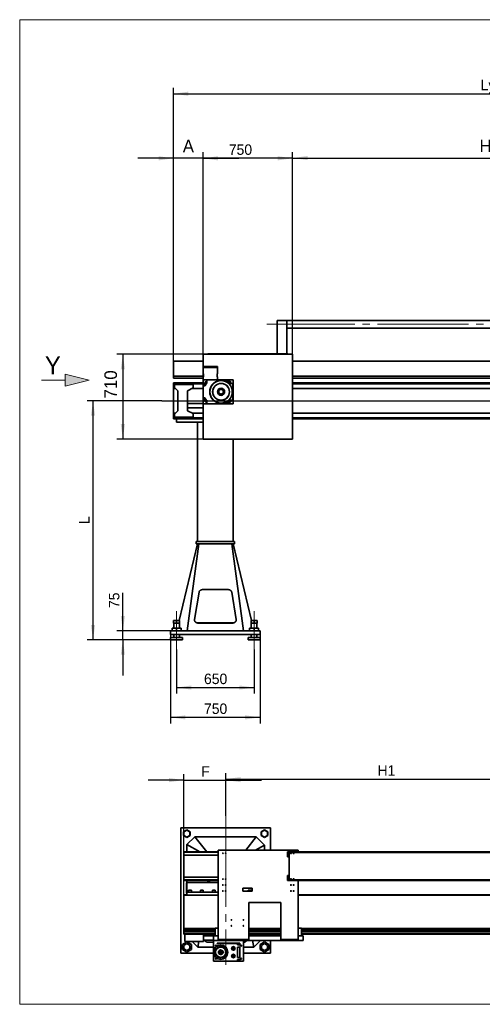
# Model space of a CAD drawing. Header units: millimetres. Extents: x 21 to 401, y 28 to 281.
# Tile 1 of 7: x 21 to 98, y 28 to 193. Entities that reach past the tile are written whole.
import ezdxf

# ---------------------------------------------------------------- set-up
doc = ezdxf.new("R2010")
doc.units = ezdxf.units.MM
doc.linetypes.add('SLD-Durchgehend', pattern=[0])
doc.linetypes.add('SLD-Punktstrich', pattern=[19.05, 15.24, -1.27, 1.27, -1.27])
doc.layers.add('KOPF', color=7, linetype='SLD-Durchgehend')
doc.styles.add('SLDTEXTSTYLE0', font='ARIAL.TTF', dxfattribs={"width": 0.948})
doc.styles.add('SLDTEXTSTYLE1', font='GIL_____.TTF')
doc.styles.add('SLDTEXTSTYLE2', font='Gill Sans MT Pro Medium')
doc.dimstyles.new('SLDDIMSTYLE0', dxfattribs={"dimtxt": 1.75, "dimasz": 2.5, "dimexe": 0, "dimexo": 0.0625, "dimgap": 0.4375, "dimtad": 1, "dimlfac": 50, "dimrnd": 1e-09, "dimzin": 12, "dimdsep": 46, "dimtxsty": 'SLDTEXTSTYLE1', "dimsah": 1, "dimcen": 0.09, "dimadec": 0, "dimazin": 3, "dimtfac": 1, "dimtofl": 0, "dimtmove": 0, "dimatfit": 3, "dimfxl": 1, "dimfrac": 2, "dimtolj": 1, "dimtzin": 12, "dimarcsym": 0})
doc.dimstyles.new('SLDDIMSTYLE3', dxfattribs={"dimtxt": 1.75, "dimasz": 2.5, "dimexe": 0, "dimexo": 0.0625, "dimgap": 0.4375, "dimtad": 1, "dimlfac": 50, "dimrnd": 1e-09, "dimzin": 12, "dimdsep": 46, "dimtxsty": 'SLDTEXTSTYLE1', "dimsah": 1, "dimcen": 0.09, "dimadec": 0, "dimazin": 3, "dimtfac": 1, "dimtmove": 0, "dimatfit": 0, "dimfxl": 1, "dimfrac": 2, "dimtolj": 1, "dimtzin": 12, "dimarcsym": 0})
doc.dimstyles.new('SLDDIMSTYLE4', dxfattribs={"dimtxt": 1.924756, "dimasz": 2.5, "dimexe": 0, "dimexo": 0.0625, "dimgap": 0.481189, "dimtad": 1, "dimlfac": 50, "dimrnd": 1e-09, "dimzin": 12, "dimdsep": 46, "dimtxsty": 'SLDTEXTSTYLE2', "dimsah": 1, "dimcen": 0.09, "dimadec": 0, "dimazin": 3, "dimtfac": 1, "dimtmove": 0, "dimatfit": 0, "dimfxl": 1, "dimfrac": 2, "dimtolj": 1, "dimtzin": 12, "dimarcsym": 0})
doc.dimstyles.new('SLDDIMSTYLE5', dxfattribs={"dimtxt": 1.924756, "dimasz": 2.5, "dimexe": 0, "dimexo": 0.0625, "dimgap": 0.481189, "dimtad": 1, "dimlfac": 50, "dimrnd": 1e-09, "dimzin": 12, "dimdsep": 46, "dimtxsty": 'SLDTEXTSTYLE2', "dimsah": 1, "dimcen": 0.09, "dimadec": 0, "dimazin": 3, "dimtfac": 1, "dimtofl": 0, "dimtmove": 0, "dimatfit": 3, "dimfxl": 1, "dimfrac": 2, "dimtolj": 1, "dimtzin": 12, "dimarcsym": 0})

# ---------------------------------------------------------------- blocks, each defined once
blk = doc.blocks.new('Pfeil_Y')
at = {"linetype": 'Continuous'}
blk.add_hatch(color=7, dxfattribs=at).paths.add_polyline_path([(2605.76, 9174.36), (2605.76, 9173.36), (2605.76, 9172.36), (2609.76, 9173.36)], flags=0)
at = {"layer": 'KOPF', "color": 7, "lineweight": 18}
for p, q in [((2609.76, 9173.36), (2605.76, 9174.36)), ((2605.76, 9174.36), (2605.76, 9173.36)), ((2601.76, 9173.36), (2605.76, 9173.36)), ((2605.76, 9172.36), (2609.76, 9173.36)), ((2605.76, 9173.36), (2605.76, 9172.36))]:
    blk.add_line(p, q, dxfattribs=at)
at = {"layer": 'KOPF', "color": 7, "insert": (2602.35, 9177.34), "char_height": 3, "attachment_point": 1, "style": 'SLDTEXTSTYLE0'}
blk.add_mtext('Y', dxfattribs=at)
blk = doc.blocks.new('_D')
at = {"layer": 'KOPF'}
for p, q in [((44.54, 129.46), (32.03, 129.46)), ((33.03, 89.41), (33.03, 129.46)), ((46.03, 89.41), (32.03, 89.41))]:
    blk.add_line(p, q, dxfattribs=at)
for points in [[(33.03, 129.46), (32.68, 126.96), (33.38, 126.96)], [(33.03, 89.41), (33.38, 91.91), (32.68, 91.91)]]:
    blk.add_solid(points, dxfattribs=at)
at = {"layer": 'KOPF', "insert": (30.7, 108.81), "char_height": 1.75, "attachment_point": 1, "rotation": 90, "style": 'SLDTEXTSTYLE1'}
blk.add_mtext('L', dxfattribs=at)
blk = doc.blocks.new('_D_1')
at = {"layer": 'KOPF'}
for p, q in [((51.49, 137.26), (51.49, 171.1)), ((66.49, 170.1), (51.49, 170.1)), ((66.49, 137.26), (66.49, 171.1))]:
    blk.add_line(p, q, dxfattribs=at)
for points in [[(51.49, 170.1), (53.99, 169.75), (53.99, 170.45)], [(66.49, 170.1), (63.99, 170.45), (63.99, 169.75)]]:
    blk.add_solid(points, dxfattribs=at)
at = {"layer": 'KOPF', "insert": (55.79, 172.43), "char_height": 1.75, "attachment_point": 1, "style": 'SLDTEXTSTYLE1'}
blk.add_mtext('750', dxfattribs=at)
blk = doc.blocks.new('_D_2')
at = {"layer": 'KOPF'}
for p, q in [((47.03, 87.81), (47.03, 80.41)), ((60.03, 87.81), (60.03, 80.41)), ((47.03, 81.41), (60.03, 81.41))]:
    blk.add_line(p, q, dxfattribs=at)
for points in [[(47.03, 81.41), (49.53, 81.06), (49.53, 81.76)], [(60.03, 81.41), (57.53, 81.76), (57.53, 81.06)]]:
    blk.add_solid(points, dxfattribs=at)
at = {"layer": 'KOPF', "insert": (51.63, 83.74), "char_height": 1.75, "attachment_point": 1, "style": 'SLDTEXTSTYLE1'}
blk.add_mtext('650', dxfattribs=at)
blk = doc.blocks.new('_D_4')
at = {"layer": 'KOPF'}
for p, q in [((46.53, 136.08), (46.53, 181.92)), ((166.53, 132.46), (166.53, 181.92)), ((46.53, 180.92), (166.53, 180.92))]:
    blk.add_line(p, q, dxfattribs=at)
for points in [[(46.53, 180.92), (49.03, 180.57), (49.03, 181.27)], [(166.53, 180.92), (164.03, 181.27), (164.03, 180.57)]]:
    blk.add_solid(points, dxfattribs=at)
at = {"layer": 'KOPF', "insert": (98, 183.25), "char_height": 1.75, "attachment_point": 1, "style": 'SLDTEXTSTYLE1'}
blk.add_mtext('Ly = A+sy+ay+B', dxfattribs=at)
blk = doc.blocks.new('_D_5')
at = {"layer": 'KOPF'}
for p, q in [((46.03, 90.31), (46.03, 75.41)), ((61.03, 90.31), (61.03, 75.41)), ((61.03, 76.41), (46.03, 76.41))]:
    blk.add_line(p, q, dxfattribs=at)
for points in [[(46.03, 76.41), (48.53, 76.06), (48.53, 76.76)], [(61.03, 76.41), (58.53, 76.76), (58.53, 76.06)]]:
    blk.add_solid(points, dxfattribs=at)
at = {"layer": 'KOPF', "insert": (51.63, 78.74), "char_height": 1.75, "attachment_point": 1, "style": 'SLDTEXTSTYLE1'}
blk.add_mtext('750', dxfattribs=at)
blk = doc.blocks.new('_D_7')
at = {"layer": 'KOPF'}
for p, q in [((38.03, 90.91), (38.03, 97.26)), ((46.03, 90.91), (37.03, 90.91)), ((38.03, 89.41), (38.03, 90.91)), ((46.03, 89.41), (37.03, 89.41)), ((38.03, 89.41), (38.03, 83.41))]:
    blk.add_line(p, q, dxfattribs=at)
for points in [[(38.03, 90.91), (38.38, 93.41), (37.68, 93.41)], [(38.03, 89.41), (37.68, 86.91), (38.38, 86.91)]]:
    blk.add_solid(points, dxfattribs=at)
at = {"layer": 'KOPF', "insert": (35.7, 94.73), "char_height": 1.75, "attachment_point": 1, "rotation": 90, "style": 'SLDTEXTSTYLE1'}
blk.add_mtext('75', dxfattribs=at)
blk = doc.blocks.new('_D_8')
at = {"layer": 'KOPF'}
for p, q in [((46.53, 170.1), (40.53, 170.1)), ((46.53, 136.08), (46.53, 171.1)), ((51.49, 170.1), (46.53, 170.1)), ((51.49, 137.26), (51.49, 171.1)), ((51.49, 170.1), (57.49, 170.1))]:
    blk.add_line(p, q, dxfattribs=at)
for points in [[(46.53, 170.1), (44.03, 170.45), (44.03, 169.75)], [(51.49, 170.1), (53.99, 169.75), (53.99, 170.45)]]:
    blk.add_solid(points, dxfattribs=at)
at = {"layer": 'KOPF', "insert": (48.07, 173.2), "char_height": 2.12, "attachment_point": 1, "style": 'SLDTEXTSTYLE2'}
blk.add_mtext('A', dxfattribs=at)
blk = doc.blocks.new('_D_9')
at = {"layer": 'KOPF'}
for p, q in [((66.49, 137.26), (66.49, 171.14)), ((66.49, 170.14), (161.57, 170.14)), ((161.57, 137.26), (161.57, 171.14))]:
    blk.add_line(p, q, dxfattribs=at)
for points in [[(66.49, 170.14), (68.99, 169.79), (68.99, 170.49)], [(161.57, 170.14), (159.07, 170.49), (159.07, 169.79)]]:
    blk.add_solid(points, dxfattribs=at)
at = {"layer": 'KOPF', "insert": (97.81, 173.25), "char_height": 2.1167, "attachment_point": 1, "style": 'SLDTEXTSTYLE2'}
blk.add_mtext('Hub, course, stroke = sy+ay', dxfattribs=at)
blk = doc.blocks.new('_D_11')
at = {"layer": 'KOPF', "color": 7}
for p, q in [((51.49, 137.26), (37.03, 137.26)), ((38.03, 137.26), (38.03, 123.06)), ((51.49, 123.06), (37.03, 123.06))]:
    blk.add_line(p, q, dxfattribs=at)
for points in [[(38.03, 137.26), (37.68, 134.76), (38.38, 134.76)], [(38.03, 123.06), (38.38, 125.56), (37.68, 125.56)]]:
    blk.add_solid(points, dxfattribs=at)
at = {"layer": 'KOPF', "color": 7, "insert": (34.93, 129.85), "char_height": 2.117, "attachment_point": 1, "rotation": 90, "style": 'SLDTEXTSTYLE2'}
blk.add_mtext('710', dxfattribs=at)
blk = doc.blocks.new('_D_12')
at = {"layer": 'KOPF'}
for p, q in [((48.27, 46.66), (48.27, 66.9)), ((55.27, 59.92), (55.27, 66.9)), ((48.27, 65.9), (42.27, 65.9)), ((48.27, 65.9), (55.27, 65.9)), ((55.27, 65.9), (61.27, 65.9))]:
    blk.add_line(p, q, dxfattribs=at)
for points in [[(48.27, 65.9), (45.77, 66.25), (45.77, 65.55)], [(55.27, 65.9), (57.77, 65.55), (57.77, 66.25)]]:
    blk.add_solid(points, dxfattribs=at)
at = {"layer": 'KOPF', "insert": (51.18, 68.23), "char_height": 1.75, "attachment_point": 1, "style": 'SLDTEXTSTYLE1'}
blk.add_mtext('F', dxfattribs=at)
blk = doc.blocks.new('_D_13')
at = {"layer": 'KOPF'}
for p, q in [((55.27, 59.92), (55.27, 67.06)), ((55.27, 66.06), (109.27, 66.06)), ((109.27, 59.92), (109.27, 67.06))]:
    blk.add_line(p, q, dxfattribs=at)
for points in [[(55.27, 66.06), (57.77, 65.71), (57.77, 66.41)], [(109.27, 66.06), (106.77, 66.41), (106.77, 65.71)]]:
    blk.add_solid(points, dxfattribs=at)
at = {"layer": 'KOPF', "insert": (80.72, 68.39), "char_height": 1.75, "attachment_point": 1, "style": 'SLDTEXTSTYLE1'}
blk.add_mtext('H1', dxfattribs=at)

msp = doc.modelspace()

# ---------------------------------------------------------------- linework, layer by layer
at = {"color": 7, "linetype": 'SLD-Durchgehend', "lineweight": 35}
for p, q in [((63.89253, 137.35808), (63.89253, 142.91828)), ((65.49253, 142.91828), (63.89253, 142.91828)), ((65.49253, 137.35808), (65.49253, 142.91828)), ((115.00753, 142.91808), (65.49253, 142.91808)), ((115.00753, 141.63808), (65.49253, 141.63808)), ((66.49253, 137.25808), (51.49253, 137.25808)), ((51.49253, 137.25808), (51.49253, 135.23148)), ((52.29253, 137.25808), (52.29253, 137.35808)), ((52.29253, 137.35808), (57.39253, 137.35808)), ((57.39253, 137.25808), (57.39253, 137.35808)), ((62.79253, 137.35808), (57.39253, 137.35808)), ((62.79253, 137.25808), (62.79253, 137.35808)), ((62.79253, 137.35808), (65.69253, 137.35808)), ((65.69253, 137.25808), (65.69253, 137.35808)), ((66.49253, 123.05808), (66.49253, 137.25808)), ((46.53253, 133.57808), (46.53253, 136.07808)), ((51.49253, 136.07808), (46.53253, 136.07808)), ((172.53253, 136.07808), (66.49253, 136.07808)), ((51.49253, 135.23148), (51.49253, 135.03148)), ((53.89253, 135.23148), (51.49253, 135.23148)), ((51.49253, 135.03148), (52.69253, 135.03148)), ((51.49253, 135.03148), (51.49253, 132.97148)), ((51.50253, 135.03148), (51.50253, 134.05063)), ((52.69253, 135.03148), (53.89253, 135.03148)), ((53.88253, 134.05035), (53.88253, 135.03148)), ((53.89253, 135.03148), (53.89253, 135.23148)), ((51.49253, 133.57808), (46.53253, 133.57808)), ((46.53253, 133.27808), (46.53253, 133.57808)), ((51.49253, 133.27808), (46.53253, 133.27808)), ((46.53453, 132.45808), (46.53253, 132.45808)), ((46.53253, 132.44189), (46.53253, 132.45808)), ((46.53453, 132.44189), (46.53253, 132.44189)), ((46.53253, 132.44189), (46.53253, 132.14808)), ((46.53453, 132.14808), (46.53253, 132.14808)), ((46.53253, 132.14808), (46.53253, 131.54808)), ((51.49253, 132.48008), (46.53453, 132.48008)), ((46.53453, 132.48008), (46.53453, 132.28208)), ((51.49253, 132.28208), (46.53453, 132.28208)), ((46.53453, 132.28208), (46.53453, 131.54808)), ((46.69253, 132.20808), (46.69253, 131.70042)), ((49.83253, 132.20808), (46.69253, 132.20808)), ((49.83253, 131.60808), (49.83253, 132.20808)), ((51.49253, 132.38148), (51.49253, 132.97148)), ((51.49253, 132.97148), (52.09253, 132.97148)), ((51.49253, 132.38148), (51.71253, 132.38148)), ((51.49253, 132.37148), (51.49253, 132.38148)), ((51.71253, 132.37148), (51.49253, 132.37148)), ((51.49253, 132.00148), (51.49253, 132.37148)), ((51.51253, 132.00148), (51.49253, 132.00148)), ((51.49253, 132.00148), (51.49253, 129.94148)), ((51.50253, 133.41261), (51.50253, 132.97148)), ((51.51253, 132.00148), (51.51253, 131.97148)), ((51.77657, 132.37148), (52.09253, 132.37148)), ((51.92126, 132.49148), (51.86381, 132.49148)), ((51.97253, 132.6002), (51.97253, 132.54276)), ((52.09253, 132.37148), (52.09253, 132.97148)), ((52.09253, 132.97148), (55.48253, 132.97148)), ((53.88253, 132.97148), (53.88253, 133.41233)), ((55.48253, 132.97148), (55.48253, 132.58145)), ((55.49253, 132.97148), (55.48253, 132.97148)), ((55.49253, 132.57526), (55.49253, 132.97148)), ((55.89253, 132.97148), (55.49253, 132.97148)), ((55.89253, 132.37148), (55.89253, 132.97148)), ((55.90253, 132.97148), (55.89253, 132.97148)), ((55.90253, 132.37148), (55.89253, 132.37148)), ((55.90253, 132.97148), (56.49253, 132.97148)), ((55.90253, 132.37148), (55.90253, 132.97148)), ((55.90253, 132.37148), (56.49253, 132.37148)), ((56.01253, 132.54276), (56.01253, 132.6002)), ((56.12126, 132.49148), (56.06381, 132.49148)), ((56.47253, 129.57148), (56.47253, 132.37148)), ((56.49253, 132.97148), (56.49253, 132.37148)), ((56.49253, 129.57148), (56.49253, 132.37148)), ((172.53253, 133.57808), (66.49253, 133.57808)), ((151.03253, 133.27808), (66.49253, 133.27808)), ((166.53053, 132.48008), (66.49253, 132.48008)), ((166.53053, 132.28208), (66.49253, 132.28208)), ((46.53453, 131.54808), (46.53253, 131.54808)), ((46.53253, 131.54808), (46.53253, 127.36808)), ((46.84488, 131.54808), (46.53453, 131.54808)), ((46.69253, 131.70042), (47.23253, 131.16042)), ((47.23253, 131.16042), (47.23253, 127.75573)), ((48.87253, 131.16042), (49.83253, 131.60808)), ((48.87253, 127.75573), (48.87253, 131.16042)), ((51.49253, 131.54808), (49.70386, 131.54808)), ((51.71253, 131.97148), (51.51253, 131.97148)), ((51.51253, 131.97148), (51.51253, 131.96148)), ((51.51253, 129.98148), (51.51253, 131.96148)), ((51.71253, 131.96148), (51.51253, 131.96148)), ((163.3612, 131.54808), (66.49253, 131.54808)), ((51.49253, 129.03308), (48.87253, 129.03308)), ((51.49253, 129.94148), (51.51253, 129.94148)), ((51.49253, 129.57148), (51.49253, 129.94148)), ((51.71253, 129.57148), (51.49253, 129.57148)), ((51.49253, 129.56148), (51.49253, 129.57148)), ((51.49253, 128.97148), (51.49253, 129.56148)), ((51.71253, 129.56148), (51.49253, 129.56148)), ((52.09253, 128.97148), (51.49253, 128.97148)), ((51.49253, 128.97148), (51.49253, 123.05808)), ((51.51253, 129.98148), (51.71253, 129.98148)), ((51.51253, 129.98148), (51.51253, 129.97148)), ((51.71253, 129.97148), (51.51253, 129.97148)), ((51.51253, 129.97148), (51.51253, 129.94148)), ((52.09253, 129.57148), (51.77657, 129.57148)), ((51.86381, 129.45148), (51.92126, 129.45148)), ((51.97253, 129.4002), (51.97253, 129.34276)), ((52.09253, 128.97148), (52.09253, 129.57148)), ((55.48253, 128.97148), (52.09253, 128.97148)), ((55.48253, 129.36151), (55.48253, 128.97148)), ((55.49253, 128.97148), (55.48253, 128.97148)), ((55.49253, 128.97148), (55.49253, 129.3677)), ((55.89253, 128.97148), (55.49253, 128.97148)), ((55.89253, 128.97148), (55.89253, 129.57148)), ((55.89253, 129.57148), (55.90253, 129.57148)), ((55.90253, 128.97148), (55.89253, 128.97148)), ((55.90253, 129.57148), (56.49253, 129.57148)), ((55.90253, 128.97148), (55.90253, 129.57148)), ((56.49253, 128.97148), (55.90253, 128.97148)), ((56.01253, 129.34276), (56.01253, 129.4002)), ((56.06381, 129.45148), (56.12126, 129.45148)), ((56.49253, 129.57148), (56.49253, 128.97148)), ((46.53453, 127.36808), (46.53253, 127.36808)), ((46.53253, 127.36808), (46.53253, 126.76808)), ((46.84488, 127.36808), (46.53453, 127.36808)), ((46.53453, 126.63408), (46.53453, 127.36808)), ((47.23253, 127.75573), (46.69253, 127.21573)), ((46.69253, 127.21573), (46.69253, 126.70808)), ((48.87253, 128.28308), (51.49253, 128.28308)), ((49.83253, 127.30808), (48.87253, 127.75573)), ((51.49253, 127.36808), (49.70386, 127.36808)), ((49.83253, 126.70808), (49.83253, 127.30808)), ((163.3612, 127.36808), (66.49253, 127.36808)), ((46.53453, 126.76808), (46.53253, 126.76808)), ((46.53253, 126.76808), (46.53253, 126.47426)), ((46.53253, 126.47426), (46.53453, 126.47426)), ((46.53253, 126.45808), (46.53253, 126.47426)), ((46.53453, 126.45808), (46.53253, 126.45808)), ((51.49253, 126.63408), (46.53453, 126.63408)), ((46.53453, 126.43608), (46.53453, 126.63408)), ((51.49253, 126.43608), (46.53453, 126.43608)), ((46.69253, 126.70808), (49.83253, 126.70808)), ((47.03253, 125.85808), (47.03253, 126.43608)), ((47.03253, 125.85808), (51.49253, 125.85808)), ((50.53253, 125.85808), (50.53253, 105.90808)), ((166.53053, 126.63408), (66.49253, 126.63408)), ((166.53053, 126.43608), (66.49253, 126.43608)), ((51.49253, 123.05808), (66.49253, 123.05808)), ((56.53253, 123.05808), (56.53253, 105.90808)), ((50.33253, 105.50808), (50.33253, 105.90808)), ((50.53253, 105.90808), (50.33253, 105.90808)), ((56.53253, 105.90808), (50.53253, 105.90808)), ((56.73253, 105.90808), (56.53253, 105.90808)), ((56.73253, 105.50808), (56.73253, 105.90808)), ((50.53253, 105.50808), (47.44486, 92.62808)), ((50.78253, 105.50808), (48.83253, 90.90808)), ((50.53253, 105.50808), (50.33253, 105.50808)), ((56.53253, 105.50808), (50.53253, 105.50808)), ((56.28253, 105.50808), (58.23253, 90.90808)), ((56.73253, 105.50808), (56.53253, 105.50808)), ((56.53253, 105.50808), (59.62021, 92.62808)), ((50.79314, 97.39005), (50.02859, 92.81608)), ((55.67777, 97.82433), (51.3873, 97.82433)), ((57.03647, 92.81608), (56.27193, 97.39005)), ((46.53253, 92.62808), (46.53253, 92.18808)), ((46.53253, 92.62808), (47.03253, 92.62808)), ((47.03253, 92.62808), (47.03253, 92.18808)), ((47.03253, 92.62808), (47.53253, 92.62808)), ((47.53253, 92.62808), (47.53253, 92.18808)), ((50.02276, 92.74587), (50.02276, 92.72422)), ((57.04231, 92.72422), (57.04231, 92.74587)), ((59.53253, 92.62808), (59.53253, 92.18808)), ((59.53253, 92.62808), (60.03253, 92.62808)), ((60.03253, 92.62808), (60.03253, 92.18808)), ((60.03253, 92.62808), (60.53253, 92.62808)), ((60.53253, 92.62808), (60.53253, 92.18808)), ((46.03253, 90.30808), (46.03253, 90.90808)), ((61.03253, 90.90808), (46.03253, 90.90808)), ((46.28253, 91.38808), (46.28253, 90.90808)), ((46.28253, 91.38808), (47.03253, 91.38808)), ((46.53253, 92.18808), (47.03253, 92.18808)), ((46.55253, 92.18808), (46.55253, 91.38808)), ((47.03253, 92.18808), (47.53253, 92.18808)), ((47.03253, 91.38808), (47.03253, 90.90808)), ((47.03253, 91.38808), (47.78253, 91.38808)), ((47.51253, 91.38808), (47.51253, 92.18808)), ((47.78253, 91.38808), (47.78253, 90.90808)), ((50.62276, 92.24139), (56.44231, 92.24139)), ((50.62276, 92.21973), (56.44231, 92.21973)), ((59.28253, 91.38808), (59.28253, 90.90808)), ((59.28253, 91.38808), (60.03253, 91.38808)), ((59.53253, 92.18808), (60.03253, 92.18808)), ((59.55253, 92.18808), (59.55253, 91.38808)), ((60.03253, 92.18808), (60.53253, 92.18808)), ((60.03253, 91.38808), (60.03253, 90.90808)), ((60.03253, 91.38808), (60.78253, 91.38808)), ((60.51253, 91.38808), (60.51253, 92.18808)), ((60.78253, 91.38808), (60.78253, 90.90808)), ((61.03253, 90.30808), (61.03253, 90.90808)), ((61.03253, 90.30808), (46.03253, 90.30808)), ((46.03253, 89.80808), (46.03253, 89.40808)), ((48.03253, 89.80808), (46.03253, 89.80808)), ((48.03253, 89.40808), (46.03253, 89.40808)), ((46.55253, 90.30808), (46.55253, 89.80808)), ((47.51253, 89.80808), (47.51253, 90.30808)), ((48.03253, 89.40808), (48.03253, 89.80808)), ((59.03253, 89.80808), (59.03253, 89.40808)), ((61.03253, 89.80808), (59.03253, 89.80808)), ((61.03253, 89.40808), (59.03253, 89.40808)), ((59.55253, 90.30808), (59.55253, 89.80808)), ((60.51253, 89.80808), (60.51253, 90.30808)), ((61.03253, 89.40808), (61.03253, 89.80808)), ((47.77263, 36.91898), (47.77263, 57.91898)), ((47.77263, 57.91898), (62.77263, 57.91898)), ((62.77263, 57.91898), (62.77263, 54.17298)), ((48.77263, 57.55407), (48.22263, 57.23653)), ((48.22263, 57.23653), (48.22263, 56.60144)), ((48.22263, 56.60144), (48.77263, 56.2839)), ((48.77263, 57.49633), (48.27263, 57.20766)), ((48.27263, 57.20766), (48.27263, 56.63031)), ((48.27263, 56.63031), (48.77263, 56.34163)), ((49.32263, 57.23653), (48.77263, 57.55407)), ((49.27263, 57.20766), (48.77263, 57.49633)), ((48.77263, 56.34163), (49.27263, 56.63031)), ((48.77263, 56.2839), (49.32263, 56.60144)), ((50.07263, 56.41898), (48.77263, 55.11898)), ((49.27263, 56.63031), (49.27263, 57.20766)), ((49.32263, 56.60144), (49.32263, 57.23653)), ((52.09586, 53.85898), (50.07263, 56.41898)), ((60.37263, 56.41898), (50.07263, 56.41898)), ((58.67002, 54.17298), (60.37263, 56.41898)), ((61.77263, 55.01898), (60.37263, 56.41898)), ((61.77263, 57.55407), (61.22263, 57.23653)), ((61.22263, 57.23653), (61.22263, 56.60144)), ((61.22263, 56.60144), (61.77263, 56.2839)), ((61.77263, 57.49633), (61.27263, 57.20766)), ((61.27263, 57.20766), (61.27263, 56.63031)), ((61.27263, 56.63031), (61.77263, 56.34163)), ((62.32263, 57.23653), (61.77263, 57.55407)), ((62.27263, 57.20766), (61.77263, 57.49633)), ((61.77263, 56.34163), (62.27263, 56.63031)), ((61.77263, 56.2839), (62.32263, 56.60144)), ((62.27263, 56.63031), (62.27263, 57.20766)), ((62.32263, 56.60144), (62.32263, 57.23653)), ((50.92385, 53.85898), (48.77263, 55.11898)), ((48.77263, 55.11898), (48.77263, 53.85898)), ((60.25417, 54.17298), (61.77263, 55.01898)), ((61.77263, 54.17298), (61.77263, 55.01898)), ((48.27263, 53.85898), (48.27263, 53.79898)), ((54.03263, 53.85898), (48.27263, 53.85898)), ((54.03263, 53.79898), (48.27263, 53.79898)), ((48.27263, 53.33898), (48.27263, 53.79898)), ((54.03263, 53.33898), (48.27263, 53.33898)), ((48.27263, 49.61898), (48.27263, 53.33898)), ((54.03263, 54.17298), (67.43263, 54.17298)), ((54.03263, 39.17298), (54.03263, 54.17298)), ((65.63263, 53.75898), (65.63263, 53.85898)), ((67.23263, 53.85898), (65.63263, 53.85898)), ((67.23263, 53.75898), (65.63263, 53.75898)), ((65.63263, 53.05898), (65.63263, 53.75898)), ((65.90763, 53.05898), (65.63263, 53.05898)), ((65.90763, 49.19898), (65.90763, 53.75898)), ((67.23263, 53.75898), (67.23263, 53.85898)), ((116.74763, 53.75898), (67.23263, 53.75898)), ((67.43263, 53.75898), (67.43263, 54.17298)), ((174.27263, 53.85898), (67.43263, 53.85898)), ((174.27263, 53.79898), (67.43263, 53.79898)), ((54.03263, 49.61898), (48.27263, 49.61898)), ((48.27263, 49.15898), (48.27263, 49.61898)), ((65.90763, 49.89898), (65.63263, 49.89898)), ((65.63263, 49.19898), (65.63263, 49.89898)), ((48.27263, 49.15898), (54.03263, 49.15898)), ((48.27263, 49.15898), (48.27263, 49.09898)), ((54.03263, 49.09898), (48.27263, 49.09898)), ((48.69263, 48.65898), (48.77263, 48.65898)), ((48.69263, 48.35898), (48.69263, 48.65898)), ((48.69263, 47.25898), (48.69263, 48.35898)), ((48.77263, 48.73898), (48.77263, 49.09898)), ((48.77263, 48.73898), (54.03263, 48.73898)), ((48.77263, 48.38898), (48.77263, 48.73898)), ((48.77263, 47.13898), (48.77263, 48.38898)), ((52.27263, 48.73898), (52.27263, 49.09898)), ((52.57263, 48.73898), (52.57263, 49.09898)), ((67.23263, 49.19898), (65.63263, 49.19898)), ((65.63263, 49.09898), (65.63263, 49.19898)), ((67.23263, 49.09898), (65.63263, 49.09898)), ((67.23263, 49.09898), (67.23263, 49.19898)), ((116.74763, 49.19898), (67.23263, 49.19898)), ((67.43263, 39.17298), (67.43263, 49.19898)), ((67.43263, 49.15898), (174.27263, 49.15898)), ((174.27263, 49.09898), (67.43263, 49.09898)), ((48.77263, 46.65898), (48.27263, 46.65898)), ((48.27263, 46.65898), (48.27263, 46.59898)), ((48.27263, 46.59898), (48.77263, 46.59898)), ((48.27263, 46.17898), (48.27263, 46.59898)), ((48.69263, 46.95898), (48.69263, 47.25898)), ((48.69263, 46.95898), (48.77263, 46.95898)), ((48.77263, 47.13898), (54.03263, 47.13898)), ((48.77263, 46.59898), (48.77263, 47.13898)), ((48.77263, 46.59898), (54.03263, 46.59898)), ((49.03263, 47.45898), (49.03263, 47.13898)), ((49.03263, 47.45898), (49.51263, 47.45898)), ((49.51263, 47.13898), (49.51263, 47.45898)), ((51.03263, 47.45898), (51.03263, 47.13898)), ((51.03263, 47.45898), (51.51263, 47.45898)), ((51.51263, 47.13898), (51.51263, 47.45898)), ((53.03263, 47.45898), (53.03263, 47.13898)), ((53.03263, 47.45898), (53.51263, 47.45898)), ((53.51263, 47.13898), (53.51263, 47.45898)), ((59.73263, 47.81298), (58.13263, 47.81298)), ((58.13263, 47.81298), (58.13263, 47.31298)), ((58.13263, 47.31298), (59.73263, 47.31298)), ((59.03263, 47.45898), (59.03263, 47.31298)), ((59.03263, 47.45898), (59.51263, 47.45898)), ((59.51263, 47.31298), (59.51263, 47.45898)), ((59.73263, 47.31298), (59.73263, 47.81298)), ((102.77263, 46.65898), (67.43263, 46.65898)), ((67.43263, 46.59898), (102.77263, 46.59898)), ((48.27263, 41.17898), (48.27263, 46.17898)), ((64.53263, 45.37298), (59.13263, 45.37298)), ((59.13263, 45.37298), (59.13263, 39.17298)), ((64.53263, 39.17298), (64.53263, 45.37298)), ((48.27263, 41.0528), (48.27263, 41.17898)), ((53.51263, 41.0528), (48.27263, 41.0528)), ((48.27263, 41.0528), (48.27263, 40.75898)), ((48.27463, 40.75898), (48.27263, 40.75898)), ((48.27263, 40.75898), (48.27263, 40.69898)), ((48.27463, 40.69898), (48.27263, 40.69898)), ((53.51263, 40.75898), (48.27463, 40.75898)), ((48.27463, 40.75898), (48.27463, 40.56098)), ((53.51263, 40.56098), (48.27463, 40.56098)), ((48.27463, 40.56098), (48.27463, 40.26498)), ((53.51263, 40.26498), (48.27463, 40.26498)), ((48.27463, 40.26498), (48.27463, 40.06698)), ((53.51263, 40.06698), (48.27463, 40.06698)), ((48.43263, 38.86698), (48.43263, 40.06698)), ((51.57263, 38.86698), (51.57263, 40.06698)), ((53.23263, 39.80198), (51.57263, 39.80198)), ((52.01105, 40.06698), (51.94225, 39.80198)), ((52.01978, 40.06698), (51.95098, 39.80198)), ((53.23263, 39.81298), (53.23263, 39.03298)), ((54.03263, 39.81298), (53.23263, 39.81298)), ((53.51263, 41.07298), (53.51263, 39.81298)), ((54.03263, 41.07298), (53.51263, 41.07298)), ((64.53263, 41.0528), (59.13263, 41.0528)), ((64.53263, 40.75898), (59.13263, 40.75898)), ((64.53263, 40.56098), (59.13263, 40.56098)), ((64.53263, 40.26498), (59.13263, 40.26498)), ((64.53263, 40.06698), (59.13263, 40.06698)), ((59.13263, 39.81298), (64.53263, 39.81298)), ((59.52704, 40.06698), (59.57973, 39.81298)), ((61.61747, 40.06698), (61.73072, 39.81298)), ((61.77263, 39.81298), (61.77263, 40.06698)), ((62.77263, 40.06698), (62.77263, 39.81298)), ((67.43263, 41.07298), (67.95263, 41.07298)), ((68.23263, 39.81298), (67.43263, 39.81298)), ((67.95263, 41.07298), (67.95263, 39.81298)), ((168.27263, 41.0528), (67.95263, 41.0528)), ((168.27063, 40.75898), (67.95263, 40.75898)), ((168.27063, 40.56098), (67.95263, 40.56098)), ((168.27063, 40.26498), (67.95263, 40.26498)), ((168.27063, 40.06698), (67.95263, 40.06698)), ((68.23263, 39.81298), (68.23263, 39.03298)), ((48.77263, 38.78501), (48.02263, 38.352)), ((48.02263, 38.352), (48.02263, 37.48597)), ((48.77263, 38.49633), (48.27263, 38.20766)), ((48.27263, 38.20766), (48.27263, 37.63031)), ((51.57263, 38.86698), (48.43263, 38.86698)), ((49.52263, 38.352), (48.77263, 38.78501)), ((49.27263, 38.20766), (48.77263, 38.49633)), ((49.27263, 37.63031), (49.27263, 38.20766)), ((49.52263, 37.48597), (49.52263, 38.352)), ((49.62463, 38.86698), (50.57263, 37.91898)), ((50.76929, 38.86698), (50.57263, 37.91898)), ((51.57263, 39.05198), (53.23263, 39.05198)), ((52.36286, 38.72984), (53.23263, 38.72984)), ((53.23263, 39.03298), (53.23263, 35.55298)), ((68.23263, 39.03298), (53.23263, 39.03298)), ((53.66136, 38.07298), (53.60391, 38.07298)), ((53.71263, 38.18171), (53.71263, 38.12426)), ((53.83263, 38.55298), (57.64263, 38.55298)), ((53.83263, 38.53298), (53.83263, 38.55298)), ((53.83263, 38.53298), (57.22263, 38.53298)), ((54.03263, 39.17298), (59.13263, 39.17298)), ((55.25763, 38.55298), (55.25763, 38.53298)), ((57.20763, 38.53298), (57.20763, 38.55298)), ((57.22263, 38.53298), (57.22263, 38.30298)), ((57.64263, 38.53298), (57.22263, 38.53298)), ((57.22263, 38.30298), (57.23263, 38.30298)), ((57.23263, 38.30298), (57.23263, 38.27298)), ((57.23263, 38.27298), (57.63263, 38.27298)), ((57.63263, 38.27298), (57.63263, 38.30298)), ((57.63263, 38.30298), (57.64263, 38.30298)), ((57.64263, 38.30298), (57.64263, 38.55298)), ((57.75263, 38.12426), (57.75263, 38.18171)), ((57.86136, 38.07298), (57.80391, 38.07298)), ((58.23263, 39.03298), (58.23263, 35.55298)), ((59.74154, 39.03298), (59.97263, 37.91898)), ((59.97263, 37.91898), (61.08663, 39.03298)), ((61.77263, 38.78501), (61.02263, 38.352)), ((61.02263, 38.352), (61.02263, 37.48597)), ((61.77263, 38.49633), (61.27263, 38.20766)), ((61.27263, 38.20766), (61.27263, 37.63031)), ((62.52263, 38.352), (61.77263, 38.78501)), ((62.27263, 38.20766), (61.77263, 38.49633)), ((62.27263, 37.63031), (62.27263, 38.20766)), ((62.52263, 37.48597), (62.52263, 38.352)), ((62.77263, 39.03298), (62.77263, 36.91898)), ((64.53263, 39.17298), (67.43263, 39.17298)), ((53.23263, 36.91898), (47.77263, 36.91898)), ((48.02263, 37.48597), (48.77263, 37.05296)), ((48.27263, 37.63031), (48.77263, 37.34163)), ((48.77263, 37.34163), (49.27263, 37.63031)), ((48.77263, 37.05296), (49.52263, 37.48597)), ((50.57263, 37.91898), (53.23263, 37.91898)), ((54.87863, 37.15298), (54.79924, 37.15298)), ((54.87863, 36.95298), (54.79924, 36.95298)), ((54.87863, 36.95298), (54.87863, 37.15298)), ((56.51799, 37.75298), (56.48335, 37.69298)), ((56.48335, 37.69298), (56.51799, 37.63298)), ((56.51799, 36.47298), (56.48335, 36.41298)), ((56.48335, 36.41298), (56.51799, 36.35298)), ((56.58728, 37.75298), (56.51799, 37.75298)), ((56.51799, 37.63298), (56.58728, 37.63298)), ((56.58728, 36.47298), (56.51799, 36.47298)), ((56.51799, 36.35298), (56.58728, 36.35298)), ((56.62192, 37.69298), (56.58728, 37.75298)), ((56.58728, 37.63298), (56.62192, 37.69298)), ((56.62192, 36.41298), (56.58728, 36.47298)), ((56.58728, 36.35298), (56.62192, 36.41298)), ((57.22263, 37.91298), (57.64263, 37.91298)), ((57.22263, 36.19298), (57.22263, 37.91298)), ((57.64263, 36.19298), (57.64263, 37.91298)), ((58.23263, 37.91898), (59.97263, 37.91898)), ((62.77263, 36.91898), (58.23263, 36.91898)), ((61.02263, 37.48597), (61.77263, 37.05296)), ((61.27263, 37.63031), (61.77263, 37.34163)), ((61.77263, 37.34163), (62.27263, 37.63031)), ((61.77263, 37.05296), (62.52263, 37.48597)), ((53.23263, 35.55298), (53.83263, 35.55298)), ((53.60391, 36.03298), (53.66136, 36.03298)), ((53.71263, 35.98171), (53.71263, 35.92426)), ((53.83263, 35.57298), (57.22263, 35.57298)), ((53.83263, 35.57298), (53.83263, 35.55298)), ((57.22263, 36.19298), (57.64263, 36.19298)), ((57.23263, 35.80298), (57.22263, 35.80298)), ((57.22263, 35.80298), (57.22263, 35.57298)), ((57.64263, 35.57298), (57.22263, 35.57298)), ((57.63263, 35.83298), (57.23263, 35.83298)), ((57.23263, 35.83298), (57.23263, 35.80298)), ((57.63263, 35.80298), (57.63263, 35.83298)), ((57.64263, 35.80298), (57.63263, 35.80298)), ((57.64263, 35.55298), (57.64263, 35.80298)), ((57.64263, 35.55298), (58.23263, 35.55298)), ((57.75263, 35.92426), (57.75263, 35.98171)), ((57.80391, 36.03298), (57.86136, 36.03298))]:
    msp.add_line(p, q, dxfattribs=at)
at = {"color": 7, "linetype": 'SLD-Durchgehend', "lineweight": 35, "flags": 128}
for points in [[(51.3873, 97.82433), (51.32138, 97.82127), (51.25625, 97.81215), (51.19272, 97.79706), (51.13154, 97.7762), (51.07345, 97.74981), (51.01917, 97.71821), (50.96934, 97.68179), (50.92458, 97.64099), (50.88542, 97.59631), (50.85233, 97.54827), (50.82572, 97.49747), (50.80591, 97.44452), (50.79314, 97.39005)], [(56.27193, 97.39005), (56.25916, 97.44452), (56.23935, 97.49747), (56.21274, 97.54827), (56.17965, 97.59631), (56.14049, 97.64099), (56.09572, 97.68179), (56.0459, 97.71821), (55.99161, 97.74981), (55.93353, 97.7762), (55.87235, 97.79706), (55.80881, 97.81215), (55.74369, 97.82127), (55.67777, 97.82433)], [(50.02276, 92.72422), (50.0251, 92.67966), (50.03501, 92.62277), (50.05255, 92.56721), (50.0775, 92.51368), (50.10954, 92.46288), (50.14823, 92.41548), (50.1931, 92.37209), (50.24354, 92.33327), (50.2989, 92.29953), (50.35848, 92.27131), (50.42148, 92.24896), (50.4871, 92.23279), (50.55449, 92.22301), (50.62276, 92.21973)], [(50.02859, 92.81608), (50.02295, 92.75878), (50.0251, 92.70132), (50.03501, 92.64443), (50.05255, 92.58886), (50.0775, 92.53533), (50.10954, 92.48453), (50.14823, 92.43713), (50.1931, 92.39374), (50.24354, 92.35492), (50.2989, 92.32118), (50.35848, 92.29296), (50.42148, 92.27062), (50.4871, 92.25445), (50.55449, 92.24466), (50.62276, 92.24139)], [(56.44231, 92.24139), (56.51058, 92.24466), (56.57796, 92.25445), (56.64358, 92.27062), (56.70659, 92.29296), (56.76616, 92.32118), (56.82153, 92.35492), (56.87197, 92.39374), (56.91683, 92.43713), (56.95553, 92.48453), (56.98756, 92.53533), (57.01251, 92.58886), (57.03006, 92.64443), (57.03997, 92.70132), (57.04212, 92.75878), (57.03647, 92.81608)], [(56.44231, 92.21973), (56.51058, 92.22301), (56.57796, 92.23279), (56.64358, 92.24896), (56.70659, 92.27131), (56.76616, 92.29953), (56.82153, 92.33327), (56.87197, 92.37209), (56.91683, 92.41548), (56.95553, 92.46288), (56.98756, 92.51368), (57.01251, 92.56721), (57.03006, 92.62277), (57.03997, 92.67966), (57.04231, 92.72422)], [(51.76288, 39.05198), (51.7652, 39.02596), (51.77511, 38.98933), (51.79265, 38.95356), (51.8176, 38.91909), (51.84964, 38.88639), (51.88833, 38.85587), (51.9332, 38.82793), (51.98364, 38.80294), (52.039, 38.78122), (52.09858, 38.76305), (52.16158, 38.74866), (52.2272, 38.73825), (52.29459, 38.73195), (52.36286, 38.72984)], [(58.23263, 38.73098), (58.25068, 38.73195), (58.31806, 38.73825), (58.38368, 38.74866), (58.44669, 38.76305), (58.50626, 38.78122), (58.56163, 38.80294), (58.61207, 38.82793), (58.65693, 38.85587), (58.69563, 38.88639), (58.72766, 38.91909), (58.75261, 38.95356), (58.77016, 38.98933), (58.78007, 39.02596), (58.78108, 39.03298)]]:
    msp.add_lwpolyline(points, dxfattribs=at)
at = {"color": 7, "linetype": 'SLD-Durchgehend', "lineweight": 35}
for centre, radius in [((51.71253, 132.17148), 0.13), ((51.89253, 132.57148), 0.085), ((54.49253, 130.97148), 1.88), ((54.49253, 130.97148), 1.40924), ((54.49253, 130.97148), 1.4), ((55.69253, 132.75148), 0.13), ((56.09253, 132.57148), 0.085), ((54.49253, 130.97148), 0.6), ((54.49253, 130.97148), 0.57856), ((54.49253, 130.97148), 0.41155), ((54.49253, 130.97148), 0.4), ((51.71253, 129.77148), 0.13), ((51.89253, 129.37148), 0.085), ((55.69253, 129.19148), 0.13), ((56.09253, 129.37148), 0.085), ((54.80763, 53.63898), 0.05), ((55.25763, 53.63898), 0.05), ((66.20763, 53.63898), 0.065), ((66.20763, 53.63898), 0.05), ((66.65763, 53.63898), 0.065), ((66.65763, 53.63898), 0.05), ((54.80763, 49.31898), 0.05), ((54.80763, 48.31898), 0.05), ((55.25763, 49.31898), 0.05), ((55.25763, 48.31898), 0.05), ((66.20763, 49.31898), 0.065), ((66.20763, 49.31898), 0.05), ((66.20763, 48.31898), 0.05), ((66.65763, 49.31898), 0.065), ((66.65763, 49.31898), 0.05), ((66.65763, 48.31898), 0.05), ((54.80763, 47.31898), 0.05), ((55.25763, 47.31898), 0.05), ((66.20763, 47.31898), 0.05), ((66.65763, 47.31898), 0.05), ((56.23263, 42.47298), 0.05), ((56.23263, 41.47298), 0.05), ((58.23263, 42.47298), 0.05), ((58.23263, 41.47298), 0.05), ((54.43263, 37.05298), 1.2), ((53.63263, 38.15298), 0.085), ((56.55263, 37.69298), 0.3), ((57.83263, 38.15298), 0.085), ((54.43263, 37.05298), 0.862), ((54.43263, 37.05298), 0.35), ((54.43263, 37.05298), 0.3), ((54.43263, 37.05298), 0.28), ((54.43263, 37.05298), 0.149), ((54.43263, 37.05298), 0.105), ((54.43263, 37.05298), 0.085), ((56.55263, 36.41298), 0.3), ((56.55263, 37.69298), 0.19), ((56.55263, 36.41298), 0.19), ((53.63263, 35.95298), 0.085), ((57.83263, 35.95298), 0.085)]:
    msp.add_circle(centre, radius, dxfattribs=at)
for centre, radius, start, end in [((51.71253, 132.17148), 0.21, 72.2472098, 90), ((51.71253, 132.17148), 0.21, 270, 72.2472098), ((51.71253, 132.17148), 0.2, 270, 90), ((54.49253, 130.97148), 1.89, 58.4118645, 301.5881355), ((54.49253, 130.97148), 1.89, 58.0552987, 58.4118645), ((51.71253, 129.77148), 0.21, 287.7527902, 90), ((51.71253, 129.77148), 0.2, 270, 90), ((51.71253, 129.77148), 0.21, 270, 287.7527902), ((54.49253, 130.97148), 1.89, 301.5881355, 301.9447013), ((54.43263, 37.05298), 0.95, 94.9697319, 145.0302681), ((54.43263, 37.96298), 0.13, 165.9347815, 205.5260479), ((54.43263, 37.96298), 0.09, 23.8762077, 156.1237923), ((54.43263, 37.05298), 0.95, 34.9697319, 85.0302681), ((54.43263, 37.96298), 0.13, 334.4739521, 14.0652185), ((54.43263, 37.05298), 0.95, 154.9697319, 205.0302681), ((53.64455, 37.50798), 0.13, 225.9347815, 265.5260479), ((53.64455, 36.59798), 0.13, 94.4739521, 134.0652185), ((53.64455, 37.50798), 0.09, 83.8762077, 216.1237923), ((53.64455, 36.59798), 0.09, 143.8762077, 276.1237923), ((54.43263, 37.05298), 0.95, 214.9697319, 265.0302681), ((53.64455, 37.50798), 0.13, 34.4739521, 74.0652185), ((53.64455, 36.59798), 0.13, 285.9347815, 325.5260479), ((54.43263, 37.05298), 0.38, 15.2575233, 344.7424767), ((54.43263, 37.05298), 0.95, 274.9697319, 325.0302681), ((54.43263, 37.05298), 0.38, 344.7424767, 15.2575233), ((55.22072, 37.50798), 0.13, 105.9347815, 145.5260479), ((55.22072, 36.59798), 0.13, 214.4739521, 254.0652185), ((55.22072, 37.50798), 0.09, 323.8762077, 96.1237923), ((55.22072, 36.59798), 0.09, 263.8762077, 36.1237923), ((55.22072, 37.50798), 0.13, 274.4739521, 314.0652185), ((55.22072, 36.59798), 0.13, 45.9347815, 85.5260479), ((54.43263, 37.05298), 0.95, 334.9697319, 25.0302681), ((54.43263, 36.14298), 0.13, 154.4739521, 194.0652185), ((54.43263, 36.14298), 0.09, 203.8762077, 336.1237923), ((54.43263, 36.14298), 0.13, 345.9347815, 25.5260479)]:
    msp.add_arc(centre, radius, start, end, dxfattribs=at)
for points, knots in [([(51.50284, 133.41261), (51.5028, 133.41246), (51.5027, 133.41209), (51.50514, 133.42122), (51.50955, 133.43843), (51.51569, 133.46403), (51.52276, 133.49676), (51.53018, 133.53665), (51.53702, 133.58225), (51.54252, 133.63282), (51.54586, 133.68552), (51.54675, 133.73956), (51.54516, 133.79197), (51.54132, 133.84274), (51.53575, 133.89001), (51.5289, 133.93367), (51.52154, 133.97214), (51.5144, 134.00456), (51.50834, 134.02936), (51.50425, 134.04511), (51.50238, 134.05206), (51.5027, 134.05088), (51.50276, 134.05063)], [0, 0, 0, 0, 0.03131247, 0.08232646, 0.134793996, 0.186357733, 0.239329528, 0.292475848, 0.347140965, 0.400562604, 0.455627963, 0.507432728, 0.560802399, 0.611650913, 0.66391416, 0.71591671, 0.769342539, 0.822827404, 0.877883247, 0.930912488, 0.985577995, 1, 1, 1, 1]), ([(53.8387, 133.73148), (53.83893, 133.74885), (53.8394, 133.7841), (53.84306, 133.83522), (53.84846, 133.88379), (53.85519, 133.92804), (53.86258, 133.96757), (53.86976, 134.00063), (53.87605, 134.0267), (53.88039, 134.0435), (53.88255, 134.05153), (53.8823, 134.05062), (53.88223, 134.05035)], [0, 0, 0, 0, 0.10318993, 0.209444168, 0.312614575, 0.418651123, 0.524188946, 0.632685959, 0.739821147, 0.850204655, 0.954816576, 1, 1, 1, 1]), ([(53.88231, 133.41233), (53.88228, 133.41241), (53.88223, 133.41262), (53.87948, 133.4229), (53.87477, 133.44141), (53.86852, 133.46779), (53.86132, 133.50167), (53.85397, 133.54216), (53.8472, 133.58879), (53.84227, 133.637), (53.83925, 133.68519), (53.83889, 133.71594), (53.8387, 133.73148)], [0, 0, 0, 0, 0.073963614, 0.179800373, 0.281978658, 0.386972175, 0.491923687, 0.599786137, 0.706957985, 0.817340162, 0.907659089, 1, 1, 1, 1]), ([(51.86381, 132.49148), (51.87081, 132.49277), (51.88499, 132.49538), (51.90521, 132.49488), (51.91677, 132.49243), (51.92126, 132.49148)], [0, 0, 0, 0, 0.373537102, 0.7564752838, 1, 1, 1, 1]), ([(51.92126, 132.49148), (51.90579, 132.49029), (51.88653, 132.4888), (51.86756, 132.49104), (51.86381, 132.49148)], [0, 0, 0, 0, 0.80261625, 1, 1, 1, 1]), ([(56.06381, 132.49148), (56.07081, 132.49277), (56.08499, 132.49538), (56.10521, 132.49488), (56.11677, 132.49243), (56.12126, 132.49148)], [0, 0, 0, 0, 0.373537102, 0.7564752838, 1, 1, 1, 1]), ([(56.12126, 132.49148), (56.10579, 132.49029), (56.08653, 132.4888), (56.06756, 132.49104), (56.06381, 132.49148)], [0, 0, 0, 0, 0.80261625, 1, 1, 1, 1]), ([(51.86381, 129.29148), (51.87081, 129.29277), (51.88499, 129.29538), (51.90521, 129.29488), (51.91677, 129.29243), (51.92126, 129.29148)], [0, 0, 0, 0, 0.373537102, 0.756475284, 1, 1, 1, 1]), ([(56.06381, 129.29148), (56.07081, 129.29277), (56.08499, 129.29538), (56.10521, 129.29488), (56.11677, 129.29243), (56.12126, 129.29148)], [0, 0, 0, 0, 0.373537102, 0.756475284, 1, 1, 1, 1]), ([(53.66136, 38.07298), (53.65436, 38.07427), (53.64018, 38.07688), (53.61996, 38.07638), (53.6084, 38.07393), (53.60391, 38.07298)], [0, 0, 0, 0, 0.373537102, 0.756475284, 1, 1, 1, 1]), ([(53.60391, 38.07298), (53.61937, 38.07179), (53.63864, 38.07031), (53.65761, 38.07254), (53.66136, 38.07298)], [0, 0, 0, 0, 0.80261625, 1, 1, 1, 1]), ([(57.86136, 38.07298), (57.85436, 38.07427), (57.84018, 38.07688), (57.81996, 38.07638), (57.8084, 38.07393), (57.80391, 38.07298)], [0, 0, 0, 0, 0.373537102, 0.756475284, 1, 1, 1, 1]), ([(57.80391, 38.07298), (57.81937, 38.07179), (57.83864, 38.07031), (57.85761, 38.07254), (57.86136, 38.07298)], [0, 0, 0, 0, 0.8026162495, 1, 1, 1, 1]), ([(53.66136, 35.87298), (53.65436, 35.87427), (53.64018, 35.87688), (53.61996, 35.87638), (53.6084, 35.87393), (53.60391, 35.87298)], [0, 0, 0, 0, 0.373537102, 0.756475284, 1, 1, 1, 1]), ([(57.86136, 35.87298), (57.85436, 35.87427), (57.84018, 35.87688), (57.81996, 35.87638), (57.8084, 35.87393), (57.80391, 35.87298)], [0, 0, 0, 0, 0.373537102, 0.756475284, 1, 1, 1, 1])]:
    msp.add_open_spline(points, degree=3, knots=knots, dxfattribs=at)
at = {"layer": 'KOPF', "lineweight": 18}
for p, q in [((20.73608, 193.32761), (195.73608, 193.32761)), ((20.73608, 193.32761), (20.73608, 28.32761)), ((20.73608, 28.32761), (195.73608, 28.32761))]:
    msp.add_line(p, q, dxfattribs=at)
at = {"layer": 'KOPF', "linetype": 'SLD-Punktstrich', "lineweight": 18}
for p, q in [((115.00753, 142.27808), (62.16753, 142.27808)), ((47.03253, 87.80808), (47.03253, 94.18808)), ((60.03253, 87.80808), (60.03253, 94.18808)), ((55.27263, 59.91898), (55.27263, 34.91898))]:
    msp.add_line(p, q, dxfattribs=at)
at = {"layer": 'KOPF'}
msp.add_line((44.53578, 129.45808), (169.23952, 129.45808), dxfattribs=at)

# ---------------------------------------------------------------- block references
msp.add_blockref('Pfeil_Y', (-2577.38377, -9040.43357), dxfattribs=at)

# ---------------------------------------------------------------- dimensions: what is measured, and where the dimension line sits
for base, p1, p2, dimstyle, picture, middle in [((166.53253, 180.91848), (46.53253, 136.07808), (166.53253, 132.45808), 'SLDDIMSTYLE0', '_D_4', (106.53253, 180.91848)), ((51.49253, 170.09848), (66.49253, 137.25808), (51.49253, 137.25808), 'SLDDIMSTYLE0', '_D_1', (57.6889, 170.09848)), ((46.03253, 76.40808), (61.03253, 90.30808), (46.03253, 90.30808), 'SLDDIMSTYLE0', '_D_5', (53.53253, 76.40808)), ((60.03253, 81.40808), (47.03253, 87.80808), (60.03253, 87.80808), 'SLDDIMSTYLE0', '_D_2', (53.53253, 81.40808)), ((55.27263, 65.89898), (48.27263, 46.65898), (55.27263, 59.91898), 'SLDDIMSTYLE3', '_D_12', (51.77263, 65.89898)), ((109.27263, 66.05898), (55.27263, 59.91898), (109.27263, 59.91898), 'SLDDIMSTYLE0', '_D_13', (82.27263, 66.05898))]:
    dim = msp.add_linear_dim(base=base, p1=p1, p2=p2, dimstyle=dimstyle, dxfattribs=at)
    dim.commit()
    dim.dimension.update_dxf_attribs({"geometry": picture, "text_midpoint": middle, "dimtype": 160})
for base, p1, p2, text, dimstyle, picture, middle in [((161.57253, 170.14295), (66.49253, 137.25808), (161.57253, 137.25808), 'Hub, course, stroke = sy+ay', 'SLDDIMSTYLE5', '_D_9', (114.03253, 170.14295)), ((46.53253, 170.09848), (51.49253, 137.25808), (46.53253, 136.07808), 'A', 'SLDDIMSTYLE4', '_D_8', (49.01253, 170.09848))]:
    dim = msp.add_linear_dim(base=base, p1=p1, p2=p2, text=text, dimstyle=dimstyle, dxfattribs=at)
    dim.commit()
    dim.dimension.update_dxf_attribs({"geometry": picture, "text_midpoint": middle, "dimtype": 160})
at = {"layer": 'KOPF', "color": 7}
dim = msp.add_linear_dim(base=(38.03253, 123.05808), p1=(51.49253, 137.25808), p2=(51.49253, 123.05808), angle=90, dimstyle='SLDDIMSTYLE5', dxfattribs=at)
dim.commit()
dim.dimension.update_dxf_attribs({"geometry": '_D_11', "text_midpoint": (38.03253, 131.97049), "dimtype": 160})
at = {"layer": 'KOPF'}
dim = msp.add_linear_dim(base=(33.03253, 129.45808), p1=(46.03253, 89.40808), p2=(44.53578, 129.45808), angle=90, text='L', dimstyle='SLDDIMSTYLE0', dxfattribs=at)
dim.commit()
dim.dimension.update_dxf_attribs({"geometry": '_D', "text_midpoint": (33.03253, 109.43308), "dimtype": 160})
dim = msp.add_linear_dim(base=(38.03253, 90.90808), p1=(46.03253, 89.40808), p2=(46.03253, 90.90808), angle=90, dimstyle='SLDDIMSTYLE3', dxfattribs=at)
dim.commit()
dim.dimension.update_dxf_attribs({"geometry": '_D_7', "text_midpoint": (38.03253, 95.99564), "dimtype": 160})

doc.saveas('drawing.dxf')
